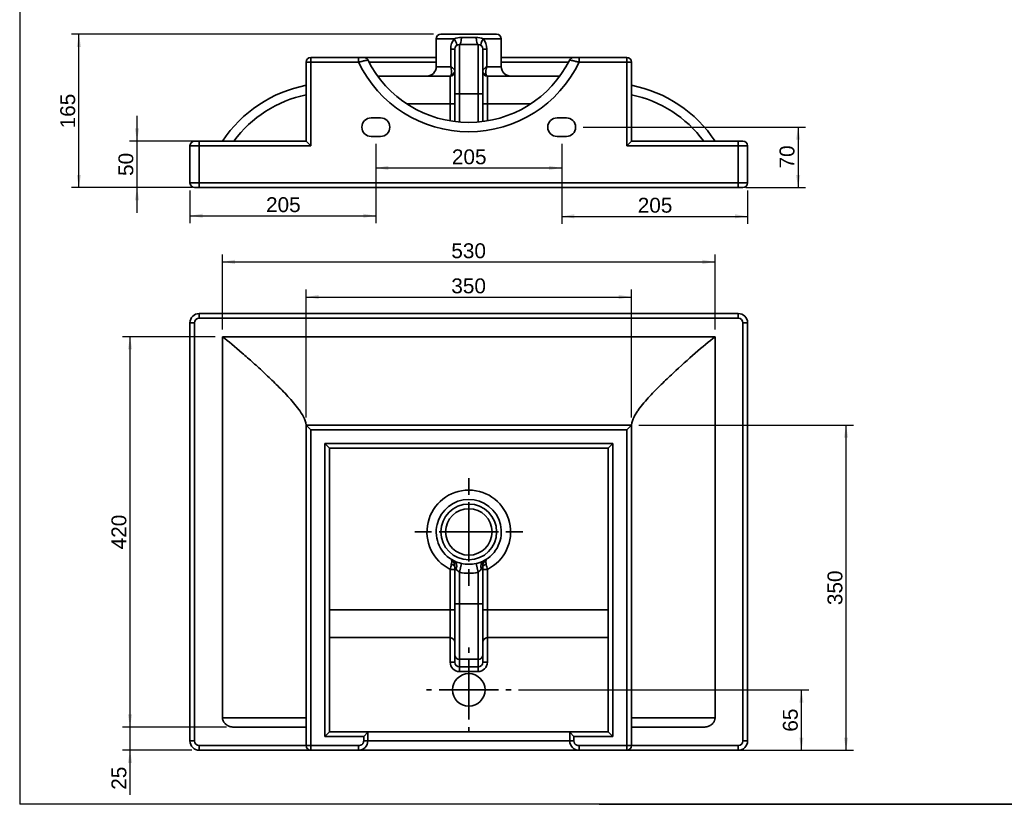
# Paper-space layout 'Foglio1' of a CAD drawing. Header units: millimetres. Extents: x 87 to 2279, y 58 to 1623.
# Tile 1 of 3: x 87 to 1146, y 58 to 903. Entities that reach past the tile are written whole.
import ezdxf
from ezdxf.enums import TextEntityAlignment as Align
from ezdxf.lldxf.tags import DXFTag

# ---------------------------------------------------------------- set-up
doc = ezdxf.new("R2010")
doc.units = ezdxf.units.MM
for name, color, linetype in [('1', 7, 'Continuous'), ('Default', 7, 'Continuous'), ('Predefinito', 7, 'Continuous')]:
    doc.layers.add(name, color=color, linetype=linetype)
for name, color, linetype, lineweight in [('assi', 1, 'DASHDOT', 35), ('tangente', 2, 'Continuous', 35), ('visibile', 7, 'Continuous', 35)]:
    doc.layers.add(name, color=color, linetype=linetype, lineweight=lineweight)
doc.styles.add('SEACAD_Arial', font='ARIAL.TTF')
tags = doc.linetypes.add('DASHDOT', pattern=[25.4, 12.7, -6.35, 0, -6.35]).pattern_tags.tags
tags[10:11] = [DXFTag(74, 4), DXFTag(75, 0), DXFTag(340, '0'), DXFTag(46, 0.0), DXFTag(50, 0.0), DXFTag(44, 0.0), DXFTag(45, 0.0)]
tags[8:9] = [DXFTag(74, 4), DXFTag(75, 0), DXFTag(340, '0'), DXFTag(46, 0.0), DXFTag(50, 0.0), DXFTag(44, 0.0), DXFTag(45, 0.0)]
tags[6:7] = [DXFTag(74, 4), DXFTag(75, 0), DXFTag(340, '0'), DXFTag(46, 0.0), DXFTag(50, 0.0), DXFTag(44, 0.0), DXFTag(45, 0.0)]
tags[4:5] = [DXFTag(74, 4), DXFTag(75, 0), DXFTag(340, '0'), DXFTag(46, 0.0), DXFTag(50, 0.0), DXFTag(44, 0.0), DXFTag(45, 0.0)]
doc.dimstyles.new('ISO_PALLINATURA', dxfattribs={"dimtxt": 16, "dimasz": 13.6, "dimexe": 8, "dimexo": 8, "dimgap": 8, "dimtad": 1, "dimtxsty": 'SEACAD_Arial', "dimblk1": '_SE_FILLED', "dimblk2": '_SE_FILLED', "dimsah": 1, "dimcen": 8, "dimadec": 0, "dimazin": 0, "dimtfac": 1, "dimtmove": 0, "dimatfit": 3, "dimfxl": 1, "dimtolj": 1, "dimarcsym": 0})

# ---------------------------------------------------------------- blocks, each defined once
blk = doc.blocks.new('SE5')
at = {"layer": 'tangente'}
for p, q in [((535.1, 882), (554.4, 882)), ((562.3, 883.4), (577.9, 883.4)), ((585.8, 882), (605.1, 882)), ((550.7, 852), (550.7, 871)), ((550.7, 871), (555.1, 871)), ((560.1, 876), (560.1, 822.8)), ((580.1, 822.8), (580.1, 876)), ((585.1, 871), (589.5, 871)), ((589.5, 871), (589.5, 852)), ((400.1, 857), (400.1, 862)), ((451.4, 857), (451.4, 862)), ((688.8, 862), (688.8, 857)), ((740.1, 862), (740.1, 857)), ((400.1, 857), (395.1, 857)), ((451.4, 857), (400.1, 857)), ((400.1, 857), (400.1, 767)), ((535.1, 857), (462.6, 857)), ((550.7, 852), (535.1, 852)), ((605.1, 852), (589.5, 852)), ((677.6, 857), (605.1, 857)), ((740.1, 857), (688.8, 857)), ((740.1, 767), (740.1, 857)), ((745.1, 857), (740.1, 857)), ((550.1, 812), (550.1, 842)), ((590.1, 842), (590.1, 812)), ((580.1, 822.8), (560.1, 822.8)), ((560.1, 822.8), (560.1, 792.4)), ((580.1, 792.4), (580.1, 822.8)), ((550.1, 812), (503.3, 812)), ((550.1, 793.7), (550.1, 812)), ((555.1, 812), (550.1, 812)), ((585.1, 812), (590.1, 812)), ((636.9, 812), (590.1, 812)), ((590.1, 812), (590.1, 793.7)), ((280.1, 767), (270.1, 767)), ((280.1, 767), (280.1, 772)), ((280.1, 767), (280.1, 727)), ((400.1, 767), (280.1, 767)), ((860.1, 767), (740.1, 767)), ((860.1, 772), (860.1, 767)), ((860.1, 727), (860.1, 767)), ((870.1, 767), (860.1, 767)), ((280.1, 727), (270.1, 727)), ((280.1, 727), (860.1, 727)), ((280.1, 727), (280.1, 722)), ((860.1, 722), (860.1, 727)), ((870.1, 727), (860.1, 727))]:
    blk.add_line(p, q, dxfattribs=at)
for centre, radius, start, end in [((567.8, 871.4), 17.1, 141.4766, 181.0892), ((561.8, 862), 21.4, 88.8444, 110.413), ((578.3, 861.7), 21.7, 69.7413, 91.0013), ((572.4, 871.4), 17.1, 358.9546, 38.4795), ((570.1, 913.5), 131.4, 205.4262, 334.5738), ((537.9, 846.7), 13.8, 346.1929, 22.5799), ((602.3, 846.7), 13.8, 157.4201, 193.8071), ((421.7, 694.6), 130, 101.8202, 143.4358), ((718.5, 694.6), 130, 36.5642, 78.1798)]:
    blk.add_arc(centre, radius, start, end, dxfattribs=at)
for centre, major_axis, ratio, start_param, end_param in [((549.9, 882), (-6.81, 7.32), 0.345523, 3.141593, 4.401478), ((560.1, 886), (0, 10), 0.22496, 3.141593, 4.441359), ((580.1, 886), (0, -10), 0.22496, 4.983419, 6.283185), ((590.3, 882), (-6.81, -7.32), 0.345523, 5.0233, 6.283185), ((550.1, 847.7), (-5, 0), 0.88377, 1.815883, 3.141593), ((590.1, 847.7), (-5, 0), 0.88377, 0, 1.325709), ((560.1, 822.3), (5, 0), 0.113052, 1.570796, 3.141593), ((580.1, 822.3), (5, 0), 0.113052, 0, 1.570796)]:
    blk.add_ellipse(centre, major_axis=major_axis, ratio=ratio, start_param=start_param, end_param=end_param, dxfattribs=at)
for points, knots in [([(461.4, 859.3), (461.4, 859.3), (461.2, 859.2), (460.1, 859), (459.4, 858.8), (457.5, 858.4), (456.4, 858.1), (454, 857.6), (452.7, 857.3), (451.4, 857)], [0, 0, 0, 0, 0.25, 0.25, 0.5, 0.5, 0.75, 0.75, 1, 1, 1, 1]), ([(688.8, 857), (687.5, 857.3), (686.2, 857.6), (683.8, 858.1), (682.7, 858.4), (680.8, 858.8), (680.1, 859), (679, 859.2), (678.8, 859.3), (678.8, 859.3)], [0, 0, 0, 0, 0.25, 0.25, 0.5, 0.5, 0.75, 0.75, 1, 1, 1, 1]), ([(550.7, 852), (551.3, 851.6), (551.9, 851.2), (553, 850.4), (553.5, 850), (554.3, 849.2), (554.6, 848.9), (555, 848.2), (555.1, 848), (555.1, 847.7)], [0, 0, 0, 0, 0.25, 0.25, 0.5, 0.5, 0.75, 0.75, 1, 1, 1, 1]), ([(585.1, 847.7), (585.1, 848), (585.2, 848.2), (585.6, 848.9), (586, 849.2), (586.7, 850), (587.2, 850.4), (588.3, 851.2), (588.9, 851.6), (589.5, 852)], [0, 0, 0, 0, 0.25, 0.25, 0.5, 0.5, 0.75, 0.75, 1, 1, 1, 1]), ([(550.1, 842), (550.3, 842), (550.5, 842.1), (550.8, 842.5), (550.9, 842.7), (551.1, 843), (551.2, 843.2), (551.3, 843.5)], [0, 0, 0, 0, 0.5, 0.5, 0.75, 0.75, 1, 1, 1, 1]), ([(588.9, 843.5), (589, 843.2), (589.1, 843), (589.3, 842.7), (589.4, 842.5), (589.7, 842.1), (589.9, 842), (590.1, 842)], [0, 0, 0, 0, 0.25, 0.25, 0.5, 0.5, 1, 1, 1, 1])]:
    blk.add_open_spline(points, degree=3, knots=knots, dxfattribs=at)
at = {"layer": 'visibile'}
for p, q in [((535.1, 882), (535.1, 852)), ((540.1, 887), (600.1, 887)), ((605.1, 852), (605.1, 882)), ((555.1, 822.3), (555.1, 871)), ((580.1, 876), (560.1, 876)), ((585.1, 871), (585.1, 822.3)), ((400.1, 862), (451.4, 862)), ((451.4, 862), (457, 862)), ((457, 862), (535.1, 862)), ((605.1, 862), (683.2, 862)), ((683.2, 862), (688.8, 862)), ((688.8, 862), (740.1, 862)), ((395.1, 772), (395.1, 857)), ((745.1, 857), (745.1, 772)), ((471.9, 842), (550.1, 842)), ((590.1, 842), (668.3, 842)), ((555.1, 793), (555.1, 822.3)), ((585.1, 822.3), (585.1, 793)), ((465.1, 797), (475.1, 797)), ((675.1, 797), (665.1, 797)), ((475.1, 777), (465.1, 777)), ((665.1, 777), (675.1, 777)), ((270.1, 727), (270.1, 767)), ((275.1, 772), (280.1, 772)), ((280.1, 772), (395.1, 772)), ((400.1, 767), (395.1, 772)), ((745.1, 772), (740.1, 767)), ((745.1, 772), (860.1, 772)), ((860.1, 772), (865.1, 772)), ((870.1, 767), (870.1, 727)), ((275.1, 722), (280.1, 722)), ((860.1, 722), (280.1, 722)), ((860.1, 722), (865.1, 722))]:
    blk.add_line(p, q, dxfattribs=at)
for centre, radius, start, end in [((540.1, 882), 5, 90, 180), ((600.1, 882), 5, 0, 90), ((560.1, 871), 5, 90, 180), ((580.1, 871), 5, 0, 90), ((400.1, 857), 5, 90, 180), ((457, 857), 5, 26.5083, 90), ((570.1, 913.5), 121.4, 206.5083, 333.4917), ((683.2, 857), 5, 90, 153.4917), ((740.1, 857), 5, 0, 90), ((525.1, 852), 10, 270, 0), ((615.1, 852), 10, 180, 270), ((550.1, 847), 5, 270, 0), ((590.1, 847), 5, 180, 270), ((421.7, 694.6), 140, 100.965, 146.4151), ((718.5, 694.6), 140, 33.5849, 79.035), ((465.1, 787), 10, 90, 270), ((475.1, 787), 10, 270, 90), ((665.1, 787), 10, 90, 270), ((675.1, 787), 10, 270, 90), ((275.1, 767), 5, 90, 180), ((865.1, 767), 5, 0, 90), ((275.1, 727), 5, 180, 270), ((865.1, 727), 5, 270, 0)]:
    blk.add_arc(centre, radius, start, end, dxfattribs=at)
blk = doc.blocks.new('SE6')
at = {"layer": 'tangente'}
for p, q in [((280.1, 581.4), (280.1, 586.4)), ((860.1, 581.4), (860.1, 586.4)), ((275.1, 576.4), (270.1, 576.4)), ((275.1, 576.4), (275.1, 126.4)), ((860.1, 581.4), (280.1, 581.4)), ((865.1, 126.4), (865.1, 576.4)), ((865.1, 576.4), (870.1, 576.4)), ((740.1, 461.4), (400.1, 461.4)), ((400.1, 461.4), (400.1, 121.4)), ((740.1, 121.4), (740.1, 461.4)), ((415.1, 446.4), (725.1, 446.4)), ((415.1, 131.4), (415.1, 446.4)), ((725.1, 446.4), (725.1, 131.4)), ((550.1, 267.6), (550.1, 311.1)), ((555.1, 311.1), (550.1, 311.1)), ((562.3, 317.5), (560.1, 308.1)), ((560.1, 308.1), (560.1, 273.9)), ((580.1, 308.1), (577.9, 317.5)), ((580.1, 273.9), (580.1, 308.1)), ((590.1, 311.1), (585.1, 311.1)), ((590.1, 311.1), (590.1, 267.6)), ((420.1, 267.6), (550.1, 267.6)), ((550.1, 237.6), (550.1, 267.6)), ((555.1, 267.6), (550.1, 267.6)), ((560.1, 273.9), (555.1, 273.9)), ((580.1, 273.9), (560.1, 273.9)), ((560.1, 273.9), (560.1, 214.3)), ((580.1, 214.3), (580.1, 273.9)), ((585.1, 273.9), (580.1, 273.9)), ((585.1, 267.6), (590.1, 267.6)), ((590.1, 267.6), (720.1, 267.6)), ((590.1, 267.6), (590.1, 237.6)), ((550.1, 211.2), (550.1, 237.6)), ((590.1, 237.6), (590.1, 211.2)), ((580.1, 214.3), (560.1, 214.3)), ((560.1, 214.3), (560.1, 206.1)), ((580.1, 206.1), (580.1, 214.3)), ((555.1, 211.2), (550.1, 211.2)), ((560.1, 206.1), (580.1, 206.1)), ((560.1, 206.1), (560.1, 201.2)), ((580.1, 206.1), (580.1, 201.2)), ((585.1, 211.2), (590.1, 211.2)), ((580.1, 201.2), (560.1, 201.2)), ((305.1, 151.4), (395.1, 151.4)), ((745.1, 151.4), (835.1, 151.4)), ((457, 131.4), (415.1, 131.4)), ((457, 126.4), (457, 131.4)), ((461.4, 135.9), (461.4, 126.4)), ((678.8, 126.4), (678.8, 135.9)), ((683.2, 131.4), (683.2, 126.4)), ((725.1, 131.4), (683.2, 131.4)), ((270.1, 126.4), (275.1, 126.4)), ((280.1, 121.4), (395.1, 121.4)), ((280.1, 116.4), (280.1, 121.4)), ((400.1, 121.4), (395.1, 121.4)), ((400.1, 121.4), (451.4, 121.4)), ((400.1, 116.4), (400.1, 121.4)), ((451.4, 116.4), (451.4, 121.4)), ((461.4, 126.4), (457, 126.4)), ((461.4, 126.4), (678.8, 126.4)), ((683.2, 126.4), (678.8, 126.4)), ((688.8, 121.4), (740.1, 121.4)), ((688.8, 121.4), (688.8, 116.4)), ((740.1, 121.4), (740.1, 116.4)), ((740.1, 121.4), (745.1, 121.4)), ((745.1, 121.4), (860.1, 121.4)), ((860.1, 121.4), (860.1, 116.4)), ((865.1, 126.4), (870.1, 126.4))]:
    blk.add_line(p, q, dxfattribs=at)
blk.add_circle((570.1, 351.4), 30, dxfattribs=at)
for centre, radius, start, end in [((280.1, 576.4), 5, 90, 180), ((860.1, 576.4), 5, 0, 90), ((570.1, 351.4), 45, 296.3878, 243.6122), ((569.7, 352.7), 36, 244.7553, 258.0449), ((570.3, 353.3), 36.7, 282.0841, 295.1158), ((737.5, 269.8), 191.9, 165.9881, 167.5719), ((578.6, 325.6), 26.3, 206.2727, 213.2863), ((566.3, 318.3), 12, 216.5244, 238.6763), ((570.1, 351.4), 44.5, 256.9995, 283.0005), ((570.1, 351.4), 34.8, 256.9995, 283.0005), ((573.9, 318.3), 12, 301.3271, 323.4722), ((561.4, 325.7), 26.4, 326.733, 333.708), ((402.7, 269.8), 191.9, 12.4281, 14.0119), ((280.1, 126.4), 5, 180, 270), ((451.4, 126.4), 10, 269.8602, 359.9364), ((688.8, 126.4), 10, 180.0647, 270.1387), ((860.1, 126.4), 5, 270, 0)]:
    blk.add_arc(centre, radius, start, end, dxfattribs=at)
for centre, major_axis, ratio, start_param, end_param in [((549.9, 311.2), (4.49, 8.93), 0.639065, 5.0233, 6.283185), ((590.3, 311.2), (4.49, -8.93), 0.639065, 3.141593, 4.401478), ((550.1, 314), (-5, 0), 0.467922, 3.141593, 4.467302), ((590.1, 314), (-5, 0), 0.467922, 4.957476, 6.283185), ((560.1, 219.2), (5, 0), 0.993589, 3.141593, 4.712389), ((580.1, 219.2), (5, 0), 0.993589, 4.712389, 6.283185), ((560.1, 211.2), (0, 10.1), 0.993589, 1.570796, 3.141593), ((560.1, 211.2), (0, -5.1), 0.98105, 4.712389, 6.283185), ((580.1, 211.2), (0, -10.1), 0.993589, 0, 1.570796), ((580.1, 211.2), (0, 5.1), 0.98105, 3.141593, 4.712389)]:
    blk.add_ellipse(centre, major_axis=major_axis, ratio=ratio, start_param=start_param, end_param=end_param, dxfattribs=at)
for points, knots in [([(550.7, 322.3), (550.9, 322.1), (551.2, 321.8), (551.5, 321.1), (551.6, 320.7), (551.8, 319.6), (551.8, 319), (551.6, 317.7), (551.5, 317), (551.3, 316.2)], [0, 0, 0, 0, 0.25, 0.25, 0.5, 0.5, 0.75, 0.75, 1, 1, 1, 1]), ([(588.9, 316.2), (588.7, 317), (588.6, 317.7), (588.4, 319), (588.4, 319.6), (588.6, 320.7), (588.7, 321.1), (589, 321.8), (589.3, 322.1), (589.5, 322.3)], [0, 0, 0, 0, 0.25, 0.25, 0.5, 0.5, 0.75, 0.75, 1, 1, 1, 1]), ([(451.4, 121.4), (452.1, 121.4), (452.8, 121.5), (453.8, 121.9), (454.1, 122), (454.7, 122.3), (455, 122.5), (455.5, 123), (455.7, 123.2), (456.1, 123.6), (456.2, 123.8), (456.3, 124.1), (456.4, 124.2), (456.7, 124.7), (456.8, 125), (456.9, 125.7), (457, 126), (457, 126.4)], [0, 0, 0, 0, 0.25, 0.25, 0.375, 0.375, 0.5, 0.5, 0.625, 0.625, 0.6875, 0.6875, 0.75, 0.75, 0.875, 0.875, 1, 1, 1, 1]), ([(683.2, 126.4), (683.2, 126), (683.3, 125.7), (683.4, 125), (683.6, 124.7), (683.9, 124.1), (684, 123.8), (684.5, 123.2), (684.7, 123), (685.2, 122.5), (685.5, 122.3), (686.1, 122), (686.4, 121.9), (687.1, 121.6), (687.4, 121.5), (688.1, 121.4), (688.5, 121.4), (688.8, 121.4)], [0, 0, 0, 0, 0.125, 0.125, 0.25, 0.25, 0.375, 0.375, 0.5, 0.5, 0.625, 0.625, 0.75, 0.75, 0.875, 0.875, 1, 1, 1, 1])]:
    blk.add_open_spline(points, degree=3, knots=knots, dxfattribs=at)
at = {"layer": 'visibile'}
for p, q in [((280.1, 586.4), (860.1, 586.4)), ((270.1, 126.4), (270.1, 576.4)), ((870.1, 576.4), (870.1, 126.4)), ((305.1, 561.4), (305.1, 151.4)), ((835.1, 561.4), (305.1, 561.4)), ((835.1, 151.4), (835.1, 561.4)), ((395.1, 121.4), (395.1, 466.4)), ((395.1, 466.4), (745.1, 466.4)), ((400.1, 461.4), (395.1, 466.4)), ((740.1, 461.4), (745.1, 466.4)), ((745.1, 466.4), (745.1, 121.4)), ((420.1, 441.4), (415.1, 446.4)), ((720.1, 441.4), (725.1, 446.4)), ((420.1, 441.4), (420.1, 136.4)), ((720.1, 441.4), (420.1, 441.4)), ((720.1, 136.4), (720.1, 441.4)), ((555.1, 273.9), (555.1, 314)), ((585.1, 314), (585.1, 273.9)), ((555.1, 219.2), (555.1, 273.9)), ((585.1, 273.9), (585.1, 219.2)), ((550.1, 237.6), (420.1, 237.6)), ((720.1, 237.6), (590.1, 237.6)), ((555.1, 211.2), (555.1, 219.2)), ((585.1, 219.2), (585.1, 211.2)), ((395.1, 141.4), (317.3, 141.4)), ((822.9, 141.4), (745.1, 141.4)), ((420.1, 136.4), (415.1, 131.4)), ((420.1, 136.4), (462.6, 136.4)), ((461.4, 135.9), (457, 131.4)), ((677.6, 136.4), (462.6, 136.4)), ((677.6, 136.4), (720.1, 136.4)), ((683.2, 131.4), (678.8, 135.9)), ((720.1, 136.4), (725.1, 131.4)), ((400.1, 116.4), (280.1, 116.4)), ((451.4, 116.4), (400.1, 116.4)), ((688.8, 116.4), (451.4, 116.4)), ((740.1, 116.4), (688.8, 116.4)), ((860.1, 116.4), (740.1, 116.4))]:
    blk.add_line(p, q, dxfattribs=at)
for centre, radius in [((570.1, 351.4), 25), ((570.1, 181.4), 17.5)]:
    blk.add_circle(centre, radius, dxfattribs=at)
for centre, radius, start, end in [((280.1, 576.4), 10, 90, 180), ((860.1, 576.4), 10, 0, 90), ((570.1, 351.4), 35, 296.694, 243.306), ((545.1, 314), 10, 0, 56.251), ((595.1, 314), 10, 123.749, 180), ((550.1, 232.6), 5, 0, 90), ((590.1, 232.6), 5, 90, 180), ((462.6, 134.8), 1.61, 91.7283, 137.705), ((677.6, 134.8), 1.61, 42.3071, 88.2595), ((280.1, 126.4), 10, 180, 270), ((400.1, 121.4), 5, 180, 270), ((740.1, 121.4), 5, 270, 0), ((860.1, 126.4), 10, 270, 0)]:
    blk.add_arc(centre, radius, start, end, dxfattribs=at)
for points, knots in [([(305.1, 561.4), (311.5, 556.5), (318.6, 550.6), (330.1, 540.6), (334.1, 537.1), (342.2, 529.8), (346.3, 526), (354.6, 518.2), (358.8, 514.2), (367.2, 506), (371.4, 501.7), (377.5, 495.1), (379.6, 492.8), (383.5, 488.1), (385.5, 485.7), (389.1, 480.7), (390.8, 478), (393.6, 472.5), (394.7, 469.5), (395.1, 466.4)], [0, 0, 0, 0, 0.25, 0.25, 0.375, 0.375, 0.5, 0.5, 0.625, 0.625, 0.75, 0.75, 0.8125, 0.8125, 0.875, 0.875, 0.9375, 0.9375, 1, 1, 1, 1]), ([(745.1, 466.4), (745.6, 469.6), (746.6, 472.5), (748.7, 476.6), (749.5, 478), (751.2, 480.7), (752, 481.9), (754.7, 485.7), (756.7, 488.1), (760.6, 492.7), (762.6, 495), (768.8, 501.7), (773, 506), (781.4, 514.2), (785.6, 518.2), (798, 529.8), (806.1, 537.1), (821.6, 550.5), (828.7, 556.5), (835.1, 561.4)], [0, 0, 0, 0, 0.0625, 0.0625, 0.09375, 0.09375, 0.125, 0.125, 0.1875, 0.1875, 0.25, 0.25, 0.375, 0.375, 0.5, 0.5, 0.75, 0.75, 1, 1, 1, 1]), ([(317.3, 141.4), (316.6, 141.4), (315.9, 141.4), (314.4, 141.7), (313.7, 141.8), (312.7, 142.1), (312.3, 142.2), (311.6, 142.5), (311.3, 142.7), (310.3, 143.1), (309.7, 143.5), (308.8, 144.2), (308.5, 144.4), (308, 144.9), (307.7, 145.2), (307.2, 145.7), (307, 146), (306.6, 146.6), (306.4, 146.9), (305.9, 147.8), (305.6, 148.5), (305.3, 149.6), (305.2, 149.9), (305.1, 150.7), (305.1, 151), (305.1, 151.4)], [0, 0, 0, 0, 0.125, 0.125, 0.25, 0.25, 0.3125, 0.3125, 0.375, 0.375, 0.5, 0.5, 0.5625, 0.5625, 0.625, 0.625, 0.6875, 0.6875, 0.75, 0.75, 0.875, 0.875, 0.9375, 0.9375, 1, 1, 1, 1]), ([(835.1, 151.4), (835.1, 150.7), (835, 149.9), (834.7, 148.9), (834.6, 148.5), (834.3, 147.9), (834.2, 147.5), (833.8, 146.9), (833.6, 146.6), (833.2, 146), (833, 145.7), (832.2, 144.9), (831.7, 144.4), (830.8, 143.7), (830.5, 143.5), (829.9, 143.2), (829.6, 143), (828.9, 142.7), (828.6, 142.5), (827.9, 142.3), (827.6, 142.1), (826.5, 141.8), (825.8, 141.7), (824.4, 141.4), (823.6, 141.4), (822.9, 141.4)], [0, 0, 0, 0, 0.125, 0.125, 0.1875, 0.1875, 0.25, 0.25, 0.3125, 0.3125, 0.375, 0.375, 0.5, 0.5, 0.5625, 0.5625, 0.625, 0.625, 0.6875, 0.6875, 0.75, 0.75, 0.875, 0.875, 1, 1, 1, 1])]:
    blk.add_open_spline(points, degree=3, knots=knots, dxfattribs=at)
blk = doc.blocks.new('DMBLK60')
at = {"layer": 'Default', "linetype": 'Continuous'}
for points in [[(210.8, 785.6), (213.1, 772), (215.4, 785.6)], [(210.8, 708.4), (215.4, 708.4), (213.1, 722)]]:
    blk.add_hatch(color=136, dxfattribs=at).paths.add_polyline_path(points)
at = {"layer": 'Default', "color": 136, "linetype": 'Continuous'}
for p, q in [((213.1, 694.8), (213.1, 799.2)), ((329.6, 772), (205.1, 772)), ((272.1, 722), (205.1, 722))]:
    blk.add_line(p, q, dxfattribs=at)
at = {"layer": 'Default', "color": 136, "linetype": 'Continuous', "style": 'SEACAD_Arial'}
blk.add_text('50', height=16, rotation=90, dxfattribs=at).set_placement((193.1, 734.5), align=Align.TOP_LEFT)
blk = doc.blocks.new('_SE_FILLED')
at = {"color": 0}
blk.add_line((0, 0), (-1, 0), dxfattribs=at)
blk.add_solid([(0, 0), (-1, -0.1665), (-1, 0.1665), (0, 0)], dxfattribs=at)
blk = doc.blocks.new('DMBLK61')
at = {"layer": 'Default', "linetype": 'Continuous'}
for points in [[(483.7, 740.9), (483.7, 745.4), (470.1, 743.1)], [(656.5, 740.9), (670.1, 743.1), (656.5, 745.4)]]:
    blk.add_hatch(color=136, dxfattribs=at).paths.add_polyline_path(points)
at = {"layer": 'Default', "color": 136, "linetype": 'Continuous'}
for p, q in [((470.1, 769), (470.1, 735.1)), ((670.1, 769), (670.1, 735.1)), ((470.1, 743.1), (670.1, 743.1))]:
    blk.add_line(p, q, dxfattribs=at)
at = {"layer": 'Default', "color": 136, "linetype": 'Continuous', "style": 'SEACAD_Arial'}
blk.add_text('  205', height=16, dxfattribs=at).set_placement((539.5, 763.1), align=Align.TOP_LEFT)
blk = doc.blocks.new('DMBLK62')
at = {"layer": 'Default', "linetype": 'Continuous'}
for points in [[(148.3, 873.4), (152.8, 873.4), (150.5, 887)], [(148.3, 735.6), (150.5, 722), (152.8, 735.6)]]:
    blk.add_hatch(color=136, dxfattribs=at).paths.add_polyline_path(points)
at = {"layer": 'Default', "color": 136, "linetype": 'Continuous'}
for p, q in [((532.1, 887), (142.5, 887)), ((150.5, 722), (150.5, 887)), ((272.1, 722), (142.5, 722))]:
    blk.add_line(p, q, dxfattribs=at)
at = {"layer": 'Default', "color": 136, "linetype": 'Continuous', "style": 'SEACAD_Arial'}
blk.add_text('165', height=16, rotation=90, dxfattribs=at).set_placement((130.5, 785.7), align=Align.TOP_LEFT)
blk = doc.blocks.new('DMBLK63')
at = {"layer": 'Default', "linetype": 'Continuous'}
for points in [[(318.7, 644.3), (305.1, 642), (318.7, 639.7)], [(821.5, 644.3), (821.5, 639.7), (835.1, 642)]]:
    blk.add_hatch(color=136, dxfattribs=at).paths.add_polyline_path(points)
at = {"layer": 'Default', "color": 136, "linetype": 'Continuous'}
for p, q in [((305.1, 569.4), (305.1, 650)), ((835.1, 569.4), (835.1, 650)), ((305.1, 642), (835.1, 642))]:
    blk.add_line(p, q, dxfattribs=at)
at = {"layer": 'Default', "color": 136, "linetype": 'Continuous', "style": 'SEACAD_Arial'}
blk.add_text('530', height=16, dxfattribs=at).set_placement((551.3, 662), align=Align.TOP_LEFT)
blk = doc.blocks.new('DMBLK64')
at = {"layer": 'Default', "linetype": 'Continuous'}
for points in [[(408.7, 606.5), (395.1, 604.2), (408.7, 602)], [(731.5, 606.5), (731.5, 602), (745.1, 604.2)]]:
    blk.add_hatch(color=136, dxfattribs=at).paths.add_polyline_path(points)
at = {"layer": 'Default', "color": 136, "linetype": 'Continuous'}
for p, q in [((395.1, 474.4), (395.1, 612.2)), ((395.1, 604.2), (745.1, 604.2)), ((745.1, 474.4), (745.1, 612.2))]:
    blk.add_line(p, q, dxfattribs=at)
at = {"layer": 'Default', "color": 136, "linetype": 'Continuous', "style": 'SEACAD_Arial'}
blk.add_text('350', height=16, dxfattribs=at).set_placement((551.3, 624.2), align=Align.TOP_LEFT)
blk = doc.blocks.new('DMBLK65')
at = {"layer": 'Default', "linetype": 'Continuous'}
for points in [[(930.3, 167.8), (928.1, 181.4), (925.8, 167.8)], [(930.3, 130), (925.8, 130), (928.1, 116.4)]]:
    blk.add_hatch(color=136, dxfattribs=at).paths.add_polyline_path(points)
at = {"layer": 'Default', "color": 136, "linetype": 'Continuous'}
for p, q in [((623.6, 181.4), (936.1, 181.4)), ((928.1, 116.4), (928.1, 181.4)), ((808.1, 116.4), (936.1, 116.4))]:
    blk.add_line(p, q, dxfattribs=at)
at = {"layer": 'Default', "color": 136, "linetype": 'Continuous', "style": 'SEACAD_Arial'}
blk.add_text('65', height=16, rotation=90, dxfattribs=at).set_placement((908.1, 136.4), align=Align.TOP_LEFT)
blk = doc.blocks.new('DMBLK66')
at = {"layer": 'Default', "linetype": 'Continuous'}
for points in [[(978.3, 452.8), (976.1, 466.4), (973.8, 452.8)], [(978.3, 130), (973.8, 130), (976.1, 116.4)]]:
    blk.add_hatch(color=136, dxfattribs=at).paths.add_polyline_path(points)
at = {"layer": 'Default', "color": 136, "linetype": 'Continuous'}
for p, q in [((753.1, 466.4), (984.1, 466.4)), ((976.1, 116.4), (976.1, 466.4)), ((808.1, 116.4), (984.1, 116.4))]:
    blk.add_line(p, q, dxfattribs=at)
at = {"layer": 'Default', "color": 136, "linetype": 'Continuous', "style": 'SEACAD_Arial'}
blk.add_text('350', height=16, rotation=90, dxfattribs=at).set_placement((956.1, 272.6), align=Align.TOP_LEFT)
blk = doc.blocks.new('DMBLK67')
at = {"layer": 'Default', "linetype": 'Continuous'}
for points in [[(203.3, 155), (205.6, 141.4), (207.8, 155)], [(203.3, 102.8), (207.8, 102.8), (205.6, 116.4)]]:
    blk.add_hatch(color=136, dxfattribs=at).paths.add_polyline_path(points)
at = {"layer": 'Default', "color": 136, "linetype": 'Continuous'}
for p, q in [((205.6, 68.3), (205.6, 168.6)), ((309.3, 141.4), (197.6, 141.4)), ((272.1, 116.4), (197.6, 116.4))]:
    blk.add_line(p, q, dxfattribs=at)
at = {"layer": 'Default', "color": 136, "linetype": 'Continuous', "style": 'SEACAD_Arial'}
blk.add_text('25', height=16, rotation=90, dxfattribs=at).set_placement((185.6, 73.9), align=Align.TOP_LEFT)
blk = doc.blocks.new('SEANNOT_GROUP4')
at = {"layer": 'assi'}
for p, q in [((570.1, 391.4), (570.1, 409.4)), ((570.1, 383.4), (570.1, 319.4)), ((530.1, 351.4), (512.1, 351.4)), ((602.1, 351.4), (538.1, 351.4)), ((610.1, 351.4), (628.1, 351.4)), ((570.1, 311.4), (570.1, 293.4))]:
    blk.add_line(p, q, dxfattribs=at)
blk = doc.blocks.new('SEANNOT_GROUP7')
at = {"layer": 'assi'}
for p, q in [((570.1, 221.4), (570.1, 226.9)), ((570.1, 213.4), (570.1, 149.4)), ((530.1, 181.4), (524.6, 181.4)), ((602.1, 181.4), (538.1, 181.4)), ((610.1, 181.4), (615.6, 181.4)), ((570.1, 141.4), (570.1, 135.9))]:
    blk.add_line(p, q, dxfattribs=at)
blk = doc.blocks.new('DMBLK68')
at = {"layer": 'Default', "linetype": 'Continuous'}
for points in [[(203.3, 547.8), (207.8, 547.8), (205.6, 561.4)], [(203.3, 155), (205.6, 141.4), (207.8, 155)]]:
    blk.add_hatch(color=136, dxfattribs=at).paths.add_polyline_path(points)
at = {"layer": 'Default', "color": 136, "linetype": 'Continuous'}
for p, q in [((297.1, 561.4), (197.6, 561.4)), ((205.6, 141.4), (205.6, 561.4)), ((309.3, 141.4), (197.6, 141.4))]:
    blk.add_line(p, q, dxfattribs=at)
at = {"layer": 'Default', "color": 136, "linetype": 'Continuous', "style": 'SEACAD_Arial'}
blk.add_text('420', height=16, rotation=90, dxfattribs=at).set_placement((185.6, 332.6), align=Align.TOP_LEFT)
blk = doc.blocks.new('DMBLK70')
at = {"layer": 'Default', "linetype": 'Continuous'}
for points in [[(283.7, 689.4), (283.7, 693.9), (270.1, 691.6)], [(456.5, 689.4), (470.1, 691.6), (456.5, 693.9)]]:
    blk.add_hatch(color=136, dxfattribs=at).paths.add_polyline_path(points)
at = {"layer": 'Default', "color": 136, "linetype": 'Continuous'}
for p, q in [((470.1, 769), (470.1, 683.6)), ((270.1, 719), (270.1, 683.6)), ((270.1, 691.6), (470.1, 691.6))]:
    blk.add_line(p, q, dxfattribs=at)
at = {"layer": 'Default', "color": 136, "linetype": 'Continuous', "style": 'SEACAD_Arial'}
blk.add_text('  205', height=16, dxfattribs=at).set_placement((339.5, 711.6), align=Align.TOP_LEFT)
blk = doc.blocks.new('DMBLK71')
at = {"layer": 'Default', "linetype": 'Continuous'}
for points in [[(683.7, 688.8), (683.7, 693.3), (670.1, 691)], [(856.5, 688.8), (870.1, 691), (856.5, 693.3)]]:
    blk.add_hatch(color=136, dxfattribs=at).paths.add_polyline_path(points)
at = {"layer": 'Default', "color": 136, "linetype": 'Continuous'}
for p, q in [((670.1, 769), (670.1, 683)), ((870.1, 719), (870.1, 683)), ((670.1, 691), (870.1, 691))]:
    blk.add_line(p, q, dxfattribs=at)
at = {"layer": 'Default', "color": 136, "linetype": 'Continuous', "style": 'SEACAD_Arial'}
blk.add_text('  205', height=16, dxfattribs=at).set_placement((739.5, 711), align=Align.TOP_LEFT)
blk = doc.blocks.new('DMBLK72')
at = {"layer": 'Default', "linetype": 'Continuous'}
for points in [[(926.8, 773.4), (924.5, 787), (922.2, 773.4)], [(926.8, 735.6), (922.2, 735.6), (924.5, 722)]]:
    blk.add_hatch(color=136, dxfattribs=at).paths.add_polyline_path(points)
at = {"layer": 'Default', "color": 136, "linetype": 'Continuous'}
for p, q in [((693.1, 787), (932.5, 787)), ((924.5, 787), (924.5, 722)), ((868.1, 722), (932.5, 722))]:
    blk.add_line(p, q, dxfattribs=at)
at = {"layer": 'Default', "color": 136, "linetype": 'Continuous', "style": 'SEACAD_Arial'}
blk.add_text('  70', height=16, rotation=90, dxfattribs=at).set_placement((904.5, 730.1), align=Align.TOP_LEFT)

psp = doc.layouts.new('Foglio1')

# ---------------------------------------------------------------- linework, layer by layer
at = {"layer": '1', "color": 7, "linetype": 'Continuous'}
for p, q in [((86.851, 1622.76), (86.851, 58.25)), ((2274.853, 58.25), (86.851, 58.25)), ((710.343, 58.476), (2274.853, 58.476))]:
    psp.add_line(p, q, dxfattribs=at)
at = {"layer": 'Predefinito', "color": 7, "linetype": 'Continuous'}
psp.add_line((710.343, 58.476), (710.343, 58.25), dxfattribs=at)

# ---------------------------------------------------------------- block references
at = {"layer": 'Default'}
for name in ['SE5', 'SE6', 'SEANNOT_GROUP4', 'SEANNOT_GROUP7']:
    psp.add_blockref(name, (0, 0), dxfattribs=at)

# ---------------------------------------------------------------- dimensions: what is measured, and where the dimension line sits
at = {"layer": 'Default', "color": 136, "linetype": 'Continuous'}
for base, p1, p2, angle, text, picture, middle, dimtype in [((150.541, 887.024), (280.105, 722.024), (540.105, 887.024), 90, '\\A1;<>', 'DMBLK62', (150.541, 804.524), 160), ((213.093, 772.024), (280.105, 722.024), (337.605, 772.024), 90, '\\A1;<>', 'DMBLK60', (213.093, 747.024), 160), ((470.105, 743.124), (470.105, 777.024), (670.105, 777.024), 0, '\\A1;  205 {}', 'DMBLK61', (570.105, 743.124), 161), ((305.105, 641.985), (305.105, 561.396), (835.105, 561.396), 0, '\\A1;<>', 'DMBLK63', (570.105, 641.985), 161), ((395.105, 604.219), (395.105, 466.396), (745.105, 466.396), 0, '\\A1;<>', 'DMBLK64', (570.105, 604.219), 161), ((205.559, 561.396), (317.32, 141.396), (305.105, 561.396), 90, '\\A1;<>', 'DMBLK68', (205.559, 351.396), 160), ((976.068, 466.396), (800.105, 116.396), (745.105, 466.396), 90, '\\A1;<>', 'DMBLK66', (976.068, 291.396), 160), ((928.068, 181.396), (800.105, 116.396), (570.105, 181.396), 90, '\\A1;<>', 'DMBLK65', (928.068, 148.896), 160), ((205.559, 141.396), (280.105, 116.396), (317.32, 141.396), 90, '\\A1;<>', 'DMBLK67', (205.559, 104.575), 160)]:
    dim = psp.add_linear_dim(base=base, p1=p1, p2=p2, angle=angle, text=text, dimstyle='ISO_PALLINATURA', dxfattribs=at)
    dim.commit()
    dim.dimension.update_dxf_attribs({"geometry": picture, "text_midpoint": middle, "dimtype": dimtype})
dim = psp.add_linear_dim(base=(924.509, 722.024), p1=(685.105, 787.024), p2=(860.105, 722.024), angle=90, text='\\A1;  70 {}', dimstyle='ISO_PALLINATURA', override={"dimdec": 0, "dimtdec": 0}, dxfattribs=at)
dim.commit()
dim.dimension.update_dxf_attribs({"geometry": 'DMBLK72', "text_midpoint": (924.509, 754.524), "dimtype": 160})
for base, p1, p2, picture, middle in [((470.105, 691.63), (270.105, 767.024), (470.105, 777.024), 'DMBLK70', (370.105, 691.63)), ((870.105, 691.032), (670.105, 777.024), (870.105, 727.024), 'DMBLK71', (770.105, 691.032))]:
    dim = psp.add_linear_dim(base=base, p1=p1, p2=p2, text='\\A1;  205 {}', dimstyle='ISO_PALLINATURA', dxfattribs=at)
    dim.commit()
    dim.dimension.update_dxf_attribs({"geometry": picture, "text_midpoint": middle, "dimtype": 160})

doc.saveas('drawing.dxf')
